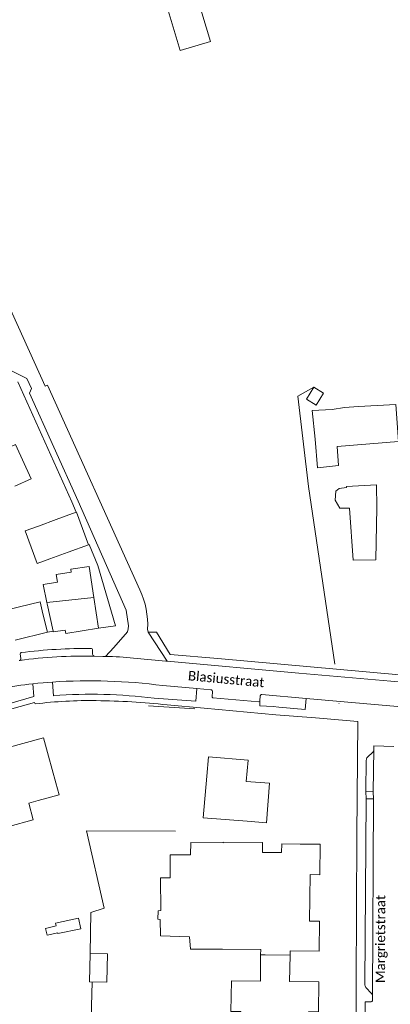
# Model space of a CAD drawing. Extents: x 177628 to 188968, y 384226 to 390673.
# Tile 198 of 256: x 184937 to 185034, y 385147 to 385405. Entities that reach past the tile are written whole.
import ezdxf

# ---------------------------------------------------------------- set-up
doc = ezdxf.new("R2010")
doc.units = 0
for name, color, linetype, lineweight in [('B01_D', 14, 'Continuous', 9), ('B01_F', 14, 'Continuous', 9), ('B01_T', 14, 'Continuous', 9), ('B02_T', 14, 'Continuous', 9), ('B07_D', 14, 'Continuous', 9), ('B07_F', 14, 'Continuous', 9), ('B11_F', 14, 'Continuous', 9), ('B11_S', 14, 'Continuous', 9), ('B14_F', 14, 'Continuous', 9), ('T01_T', 253, 'Continuous', 9), ('T02_F', 253, 'RASTER', 9), ('T03_F', 253, 'Continuous', 9), ('T03_T', 253, 'Continuous', 9), ('V00_F', 8, 'Continuous', 9), ('V00_T', 8, 'Continuous', 9), ('Z06', 7, 'Continuous', 9)]:
    doc.layers.add(name, color=color, linetype=linetype, lineweight=lineweight)
doc.styles.add('Legend', font='calibri.ttf')
doc.linetypes.add('RASTER', pattern='A,4,-1,[4,TOPOCAD.SHX,S=0.5,R=0,X=-0.5,Y=0],-1', length=6)

msp = doc.modelspace()

# ---------------------------------------------------------------- linework, layer by layer
at = {"layer": 'B01_D', "linetype": 'Continuous'}
for points in [[(184950.27, 385260.908), (184950.221, 385260.903), (184950.34, 385260.158), (184946.413, 385259.534), (184946.74, 385257.485)], [(184942.89, 385249.227), (184942.147, 385252.336), (184933.858, 385250.34), (184932.278, 385256.903), (184928.374, 385255.963), (184929.496, 385251.639)], [(184944.064, 385244.34), (184942.89, 385249.227)], [(184935.633, 385242.315), (184944.064, 385244.34)], [(184946.302, 385204.843), (184944.395, 385211.782)], [(184929.951, 385207.946), (184933.92, 385193.361), (184940.384, 385195.128), (184939.184, 385199.515), (184941.68, 385200.198)], [(184996.475, 385194.74), (184984.993, 385195.62), (184985.908, 385206.596)], [(185010.405, 385188.74), (185005.552, 385188.795), (185005.524, 385186.482), (185000.485, 385186.542), (185000.516, 385189.136), (184990.237, 385189.259), (184990.235, 385189.069)], [(185000.045, 385161.042), (184989.987, 385161.163)], [(184994.807, 385142.738), (184994.831, 385144.762), (184992.247, 385144.793), (184992.343, 385152.826), (185000, 385152.734)]]:
    msp.add_lwpolyline(points, dxfattribs=at)
at = {"layer": 'B01_F', "linetype": 'Continuous'}
for points in [[(184990.235, 385189.069), (184981.705, 385189.123), (184981.651, 385185.931)], [(184976.302, 385179.839), (184973.723, 385179.838)]]:
    msp.add_lwpolyline(points, dxfattribs=at)
at = {"layer": 'B01_T', "linetype": 'Continuous'}
for points in [[(184935.497, 385282.696), (184939.841, 385284.687), (184935.732, 385293.656), (184931.325, 385291.637)], [(184956.269, 385253.516), (184955.013, 385261.622), (184950.27, 385260.908)], [(184944.001, 385251.847), (184945.595, 385244.616)], [(184957.524, 385245.41), (184956.269, 385253.516)], [(184945.595, 385244.616), (184945.634, 385244.441), (184948.776, 385244.875)], [(184948.776, 385244.875), (184948.892, 385244.033), (184957.524, 385245.41)], [(184929.951, 385207.946), (184928.656, 385212.69), (184943.073, 385216.626), (184944.395, 385211.782)], [(184996.475, 385194.74), (185001.564, 385194.333), (185002.345, 385204.76), (184996.27, 385205.2), (184996.738, 385210.751), (184986.332, 385211.628), (184985.908, 385206.596)], [(185010.405, 385188.74), (185015.684, 385188.675), (185015.586, 385180.69), (185013.027, 385180.721), (185012.894, 385168.521), (185015.464, 385168.49), (185015.367, 385160.595), (185007.772, 385160.68)], [(185007.609, 385152.645), (185007.75, 385159.573)], [(185007.75, 385159.573), (185007.772, 385160.68)], [(185007.609, 385152.645), (185015.28, 385152.56), (185015.21, 385144.65), (185012.555, 385144.655), (185012.355, 385129.875), (185015.03, 385129.89), (185014.94, 385121.98), (185007.261, 385122.084), (185007.121, 385114.516), (184999.482, 385114.657)]]:
    msp.add_lwpolyline(points, dxfattribs=at)
at = {"layer": 'B02_T', "linetype": 'Continuous'}
for points in [[(184946.387, 385273.939), (184951.608, 385275.855)], [(184951.608, 385275.855), (184951.701, 385275.889), (184954.841, 385267.336)], [(184944.731, 385263.624), (184941.408, 385262.404), (184938.267, 385270.958), (184941.708, 385272.221)], [(184946.387, 385273.939), (184941.708, 385272.221)], [(184954.841, 385267.336), (184949.528, 385265.386)], [(184944.731, 385263.624), (184949.528, 385265.386)]]:
    msp.add_lwpolyline(points, dxfattribs=at)
at = {"layer": 'B07_D', "linetype": 'Continuous'}
for points in [[(184943.928, 385252.197), (184956.269, 385253.516)], [(185001.176, 385159.639), (185007.75, 385159.573)]]:
    msp.add_lwpolyline(points, dxfattribs=at)
at = {"layer": 'B07_F', "linetype": 'Continuous'}
msp.add_lwpolyline([(185001.176, 385159.639), (185000.038, 385159.657)], dxfattribs=at)
at = {"layer": 'B11_F', "linetype": 'Continuous'}
for points in [[(184976.302, 385179.839), (184976.3, 385185.93), (184981.651, 385185.931)], [(185000.038, 385159.657), (185000.045, 385161.042)], [(185000, 385152.734), (185000.038, 385159.657)]]:
    msp.add_lwpolyline(points, dxfattribs=at)
at = {"layer": 'B11_S', "linetype": 'Continuous'}
for points in [[(184943.928, 385252.197), (184942.952, 385256.88), (184946.74, 385257.485)], [(184944.001, 385251.847), (184943.928, 385252.197)], [(184941.68, 385200.198), (184947.171, 385201.673), (184946.302, 385204.843)], [(184973.723, 385179.838), (184973.875, 385171.276), (184973.131, 385171.191), (184973.086, 385168.974), (184973.695, 385168.958), (184973.783, 385164.596), (184981.394, 385164.418), (184981.621, 385161.144), (184989.987, 385161.163)]]:
    msp.add_lwpolyline(points, dxfattribs=at)
at = {"layer": 'B14_F', "linetype": 'Continuous'}
for points in [[(184975.527, 385408.511), (184983.492, 385410.887), (184986.886, 385399.509), (184978.922, 385397.133), (184975.527, 385408.511)], [(185016.514, 385307.142), (185014.588, 385304.007), (185012.08, 385305.548), (185014.007, 385308.683)], [(185014.007, 385308.683), (185016.514, 385307.142)], [(185035.486, 385304.169), (185036.163, 385294.416), (185020.074, 385293.166), (185020.474, 385288.16), (185014.988, 385287.575), (185014.356, 385295.089), (185013.587, 385302.616), (185018.81, 385302.899)], [(185018.81, 385302.899), (185022.002, 385303.372)], [(185022.002, 385303.372), (185025.683, 385303.644)], [(185025.683, 385303.644), (185035.486, 385304.169)], [(185023.311, 385276.977), (185020.772, 385276.941), (185019.628, 385279.01), (185019.754, 385281.418), (185020.658, 385282.148), (185022.557, 385282.399), (185022.529, 385282.636), (185030.436, 385283.043), (185030.49, 385277.077), (185030.217, 385263.385), (185024.34, 385263.269), (185023.311, 385276.977)], [(184946.78, 385165.432), (184946.82, 385165.242), (184952.843, 385166.514), (184952.268, 385169.236), (184946.245, 385167.964), (184946.4, 385167.228)], [(184946.78, 385165.432), (184944.019, 385164.805), (184943.613, 385166.595), (184946.4, 385167.228)], [(184955.275, 385160.025), (184959.812, 385159.929), (184959.654, 385152.475), (184955.117, 385152.571), (184955.275, 385160.025)]]:
    msp.add_lwpolyline(points, dxfattribs=at)
at = {"layer": 'T01_T', "linetype": 'Continuous'}
msp.add_lwpolyline([(184944.064, 385244.34), (184945.595, 385244.616)], dxfattribs=at)
at = {"layer": 'T02_F', "linetype": 'RASTER'}
msp.add_lwpolyline([(185019.497, 385235.984), (185012.581, 385282.606), (185009.757, 385306.359), (185014.007, 385308.683)], dxfattribs=at)
at = {"layer": 'T03_F', "linetype": 'Continuous'}
for points in [[(184982.763, 385224.291), (184970.597, 385225.063)], [(184955.275, 385160.025), (184955.509, 385170.767), (184959.004, 385171.865), (184954.336, 385192.243), (184977.66, 385192.112)], [(185024.706, 385104.391), (185011.125, 385104.621), (185011.248, 385110.406), (184954.713, 385110.981), (184955.797, 385152.557)]]:
    msp.add_lwpolyline(points, dxfattribs=at)
at = {"layer": 'T03_T', "linetype": 'Continuous'}
msp.add_lwpolyline([(184985.189, 385224.414), (185003.989, 385222.716)], dxfattribs=at)
at = {"layer": 'V00_F', "linetype": 'Continuous'}
for points in [[(184965.309, 385245.234), (184965.068, 385244.446), (184961.544, 385240.322), (184959.324, 385238.028)], [(184970.506, 385244.398), (184975.51, 385236.77)], [(185034.965, 385214.401), (185029.747, 385214.565), (185029.77, 385213.588)], [(185027.673, 385202.513), (185027.707, 385200.632)]]:
    msp.add_lwpolyline(points, dxfattribs=at)
at = {"layer": 'V00_T', "linetype": 'Continuous'}
for points in [[(184968.345, 385255.503), (184944.064, 385309.234), (184943.51, 385308.972), (184931.983, 385334.52), (184932.536, 385334.775), (184905.45, 385394.78), (184904.896, 385394.536), (184894.538, 385417.323), (184895.104, 385417.571), (184886.754, 385435.838), (184862.031, 385490.718), (184861.542, 385490.525), (184861.185, 385491.346)], [(184965.322, 385246.043), (184964.752, 385250.191), (184952.151, 385278.775), (184939.353, 385307.155), (184939.881, 385308.361), (184938.718, 385310.978), (184930.142, 385315.199), (184880.177, 385298.874), (184877.012, 385292.465), (184873.403, 385291.257)], [(184936.288, 385310.105), (184950.491, 385278.599), (184951.608, 385275.855)], [(184954.841, 385267.336), (184955.044, 385267.41), (184957.287, 385261.898), (184961.949, 385246.071), (184957.524, 385245.41)], [(184965.309, 385245.234), (184965.322, 385246.043)], [(184970.506, 385244.398), (184970.381, 385245.14)], [(184976.306, 385238.538), (184972.705, 385244.393), (184970.506, 385244.398)], [(184937.104, 385237.481), (184936.91, 385238.702)], [(184955.949, 385239.83), (184955.943, 385238.588)], [(185132.36, 385232.88), (185129.32, 385232.57), (185129.54, 385227.61), (185107.07, 385227.73), (185094.83, 385228.25), (185083.15, 385228.96), (184988.806, 385237.476), (184976.306, 385238.538)], [(184958.643, 385238.036), (184956.423, 385238.079)], [(184975.51, 385236.77), (184975.183, 385236.8), (184966.688, 385237.575)], [(185132.748, 385225.749), (185130.094, 385225.798), (185121.898, 385225.842), (185103.987, 385225.948), (185102.338, 385225.969), (185098.696, 385226.068), (185095.08, 385226.156), (185090.627, 385226.468), (185086.621, 385226.791), (185082.384, 385227.174), (185056.918, 385229.457), (185034.223, 385231.484), (185010.029, 385233.65), (184975.51, 385236.77)], [(184923.746, 385227.939), (184925.124, 385223.068), (184940.52, 385227.448), (184940.235, 385230.833)], [(184940.235, 385230.833), (184941.594, 385230.99), (184942.959, 385231.094), (184944.171, 385231.192), (184945.384, 385231.277)], [(184945.716, 385227.685), (184945.384, 385231.277)], [(184983.32, 385229.563), (184983.052, 385226.231), (184972.057, 385227.008)], [(184974.351, 385230.357), (184983.32, 385229.563)], [(184983.32, 385229.563), (184986.951, 385229.25)], [(184987.411, 385228.727), (184987.279, 385227.47)], [(184921.198, 385220.468), (184940.73, 385225.94), (184940.91, 385225.56)], [(184987.504, 385227.174), (184999.557, 385226.092)], [(185012.001, 385226.975), (185011.722, 385224.085), (185004.844, 385224.71), (185003.353, 385224.832), (184999.777, 385225.077), (184999.854, 385226.337)], [(184999.854, 385226.337), (184999.933, 385227.625)], [(185000.367, 385227.999), (185012.001, 385226.975)], [(185012.001, 385226.975), (185026.938, 385225.646), (185037.981, 385224.656)], [(185020.536, 385225.651), (185020.666, 385225.638)], [(184975.485, 385225.29), (184985.189, 385224.414)], [(185014.415, 385221.899), (185025.542, 385220.889), (185025.288, 385191.049), (185025.132, 385152.167), (185025.097, 385116.401), (185025.11, 385109.46), (185025.054, 385100.801), (185025.073, 385093.072), (185025.189, 385091.036), (185022.909, 385087.712), (184968.24, 385070.699), (184968.152, 385070.983), (184873.645, 385041.601), (184870.763, 385043.133)], [(185003.989, 385222.716), (185014.415, 385221.899)], [(185029.457, 385212.832), (185028.052, 385211.521)], [(185029.571, 385202.451), (185029.77, 385213.588)], [(185027.741, 385210.774), (185027.673, 385202.513)], [(185027.673, 385202.513), (185029.571, 385202.451)], [(185029.571, 385202.451), (185029.603, 385200.622)], [(185027.376, 385151.91), (185027.707, 385200.632)], [(185027.707, 385200.632), (185029.603, 385200.622)], [(185029.389, 385148.783), (185029.603, 385200.622)], [(185027.666, 385151.094), (185029.106, 385149.491)], [(185029.389, 385148.783), (185029.404, 385147.758)], [(184969.652, 385069.282), (184997.471, 385077.942), (185006.517, 385080.738), (185009.465, 385081.587), (185012.334, 385082.356), (185015.305, 385083.031), (185021.197, 385084.173), (185025.767, 385085), (185028.081, 385088.397), (185027.587, 385090.986), (185027.368, 385092.966), (185027.354, 385094.926), (185027.463, 385147.269), (185028.873, 385147.284)]]:
    msp.add_lwpolyline(points, dxfattribs=at)
for centre, radius, start, end in [((184948.229, 385246.169), 22.176, 357.3397, 24.89075), ((184956.411, 385238.548), 0.469, 175.13454, 266.27208), ((184936.691, 385237.386), 0.442, 269.53559, 285.95384), ((184953.778, 385111.925), 126.182, 88.81852, 97.72729), ((184936.693, 385237.37), 0.426, 286.24643, 15.1218), ((184956.412, 385238.531), 0.452, 265.94147, 271.39409), ((184958.306, 385180.393), 57.644, 88.98848, 89.66542), ((184958.014, 385156.655), 81.384, 83.88187, 89.07785), ((184955.324, 385105.267), 121.153, 89.24653, 96.83278), ((184955.695, 385103.169), 124.915, 82.47349, 94.582), ((184954.807, 385036.957), 189.464, 83.73437, 89.36197), ((184987.629, 385227.502), 0.351, 185.30095, 249.17853), ((184999.524, 385226.434), 0.344, 275.46157, 343.57795), ((185028.479, 385213.68), 1.294, 319.07573, 355.94309), ((185028.987, 385210.693), 1.249, 138.4946, 176.29835), ((185029.081, 385152.056), 1.711, 184.90567, 214.22396), ((185027.912, 385148.603), 1.488, 6.93999, 36.63492), ((185028.889, 385147.8), 0.517, 268.20119, 355.30655)]:
    msp.add_arc(centre, radius, start, end, dxfattribs=at)
at = {"layer": 'V00_T', "linetype": 'Continuous', "extrusion": (0, 0, -1)}
for centre, radius, start, end in [((-184937.247, 385238.682), 0.337, 3.43998, 75.98734), ((-184954.353, 385104.591), 135.512, 82.71314, 90.55938), ((-184955.619, 385239.765), 0.337, 99.80012, 168.92669), ((-184957.793, 385082.372), 149.496, 76.83559, 83.25511), ((-184955.239, 385085.093), 146.515, 86.14312, 97.49512), ((-184986.996, 385228.826), 0.426, 83.92598, 193.40811), ((-185000.333, 385227.6), 0.401, 3.61592, 94.87777)]:
    msp.add_arc(centre, radius, start, end, dxfattribs=at)

# ---------------------------------------------------------------- texts
at = {"layer": 'Z06', "style": 'Legend'}
msp.add_text('Blasiusstraat', height=2.5, rotation=354.66556, dxfattribs=at).set_placement((184980.885, 385231.776))
at = {"layer": 'Z06', "linetype": 'Continuous', "style": 'Legend'}
msp.add_text('Margrietstraat', height=2.5, rotation=89.82811, dxfattribs=at).set_placement((185032.673, 385152.228))

doc.saveas('drawing.dxf')
